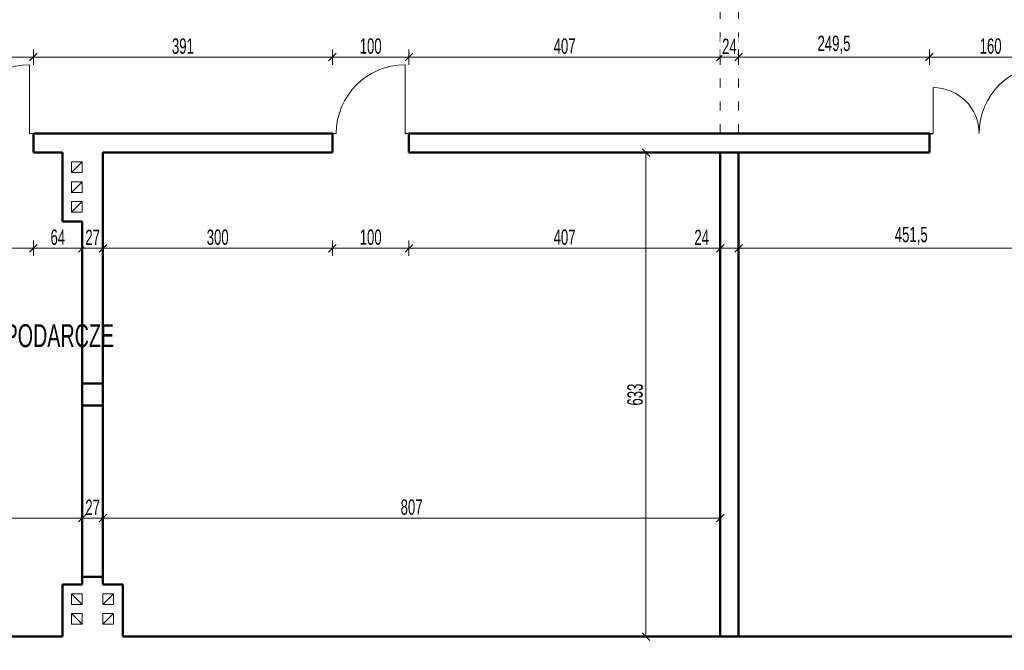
# Model space of a CAD drawing. Header units: millimetres. Extents: x 72202 to 304796, y 21658 to 519946.
# Tile 97 of 139: x 202409 to 203697, y 221133 to 221958. Entities that reach past the tile are written whole.
import ezdxf

# ---------------------------------------------------------------- set-up
doc = ezdxf.new("R2010")
doc.units = ezdxf.units.MM
doc.linetypes.add('ACAD_ISO03W100', pattern=[30, 12, -18])
doc.layers.get('0').update_dxf_attribs({"color": 253})
doc.layers.get('Defpoints').update_dxf_attribs({"color": 253})
for name, color, linetype, lineweight in [('linia - gruba - projektowana', 253, 'Continuous', 50), ('linia - rzut - cienka', 253, 'Continuous', 18), ('LINIA CIENKA', 7, 'Continuous', 13), ('LINIA WYMIAROWANIE', 253, 'Continuous', 9), ('OPISY', 253, 'Continuous', 9)]:
    doc.layers.add(name, color=color, linetype=linetype, lineweight=lineweight)
doc.styles.get("Standard").update_dxf_attribs({"font": 'ARIALN.TTF', "width": 0.75})
doc.dimstyles.new('sebek100', dxfattribs={"dimtxt": 17, "dimasz": 10, "dimexe": 10, "dimexo": 20, "dimgap": 4, "dimtad": 1, "dimrnd": 0.5, "dimtxsty": 'Standard', "dimblk": 'OBLIQUE', "dimcen": 8, "dimclre": 1, "dimazin": 0, "dimtm": 1e-09, "dimtfac": 1, "dimtix": 1, "dimtmove": 1, "dimatfit": 3, "dimldrblk": 'zas', "dimfxl": 10, "dimfxlon": 1, "dimtolj": 2, "dimlwd": -1, "dimlwe": -1, "dimarcsym": 0})

# ---------------------------------------------------------------- blocks, each defined once
blk = doc.blocks.new('_Oblique')
at = {"color": 0, "linetype": 'ByBlock', "lineweight": -2}
blk.add_line((-0.5, -0.5), (0.5, 0.5), dxfattribs=at)
blk = doc.blocks.new('*D316')
at = {"layer": 'Defpoints', "color": 0, "lineweight": -3, "ltscale": 1.2, "transparency": 16777216}
blk.add_point((202465.3, 221218.8), dxfattribs=at)
at = {"layer": 'LINIA WYMIAROWANIE', "color": 1, "ltscale": 1.2, "transparency": 16777216}
for p, q in [((202465.3, 41859.9), (202465.3, 41844.9)), ((202493.3, 41854.9), (202493.3, 41844.9))]:
    blk.add_line(p, q, dxfattribs=at)
at = {"layer": 'LINIA WYMIAROWANIE', "color": 0, "ltscale": 1.2, "transparency": 16777216}
blk.add_line((202493.3, 41854.9), (202465.3, 41854.9), dxfattribs=at)
at = {"layer": 'LINIA WYMIAROWANIE', "color": 0, "ltscale": 1.2, "transparency": 16777216, "xscale": 10, "yscale": 10, "zscale": 10, "rotation": 180}
blk.add_blockref('_Oblique', (202465.3, 41854.9), dxfattribs=at)
at = {"layer": 'LINIA WYMIAROWANIE', "color": 0, "ltscale": 1.2, "transparency": 16777216, "xscale": 10, "yscale": 10, "zscale": 10}
blk.add_blockref('_Oblique', (202493.3, 41854.9), dxfattribs=at)
at = {"layer": 'LINIA WYMIAROWANIE', "color": 0, "lineweight": -3, "ltscale": 1.2, "transparency": 16777216, "insert": (202479.3, 41868.1), "char_height": 18, "attachment_point": 5, "bg_fill": 3, "box_fill_scale": 1.1, "bg_fill_color": 256, "bg_fill_true_color": 13158600, "bg_fill_transparency": 0}
blk.add_mtext('\\A2;28', dxfattribs=at)
at = {"layer": 'Defpoints', "color": 0, "lineweight": -3, "ltscale": 1.2, "transparency": 16777216}
for p in [(202465.3, 41854.9), (202493.3, 41854.9)]:
    blk.add_point(p, dxfattribs=at)
blk = doc.blocks.new('zas')
blk = doc.blocks.new('*D263')
at = {"layer": 'Defpoints', "color": 0, "lineweight": -3, "ltscale": 4, "transparency": 16777216}
for p in [(202427.3, 221808.8), (202327.3, 221783.8), (202427.3, 221658.8)]:
    blk.add_point(p, dxfattribs=at)
at = {"layer": 'LINIA WYMIAROWANIE', "ltscale": 4, "transparency": 16777216}
for p, q in [((202327.3, 221668.8), (202327.3, 221648.8)), ((202427.3, 221668.8), (202427.3, 221648.8))]:
    blk.add_line(p, q, dxfattribs=at)
at = {"layer": 'LINIA WYMIAROWANIE', "color": 0, "ltscale": 4, "transparency": 16777216}
blk.add_line((202327.3, 221658.8), (202427.3, 221658.8), dxfattribs=at)
at = {"layer": 'LINIA WYMIAROWANIE', "color": 0, "ltscale": 4, "transparency": 16777216, "xscale": 10, "yscale": 10, "zscale": 10, "rotation": 180}
blk.add_blockref('_Oblique', (202327.3, 221658.8), dxfattribs=at)
at = {"layer": 'LINIA WYMIAROWANIE', "color": 0, "ltscale": 4, "transparency": 16777216, "xscale": 10, "yscale": 10, "zscale": 10}
blk.add_blockref('_Oblique', (202427.3, 221658.8), dxfattribs=at)
at = {"layer": 'LINIA WYMIAROWANIE', "color": 0, "lineweight": -3, "ltscale": 4, "transparency": 16777216, "insert": (202377.3, 221673.1), "char_height": 20, "attachment_point": 5, "bg_fill": 3, "box_fill_scale": 1.1, "bg_fill_color": 256, "bg_fill_true_color": 13158600, "bg_fill_transparency": 0}
blk.add_mtext('\\A2;100', dxfattribs=at)
blk = doc.blocks.new('*D264')
at = {"layer": 'Defpoints', "color": 0, "lineweight": -3, "ltscale": 4, "transparency": 16777216}
for p in [(202427.3, 221808.8), (202491.3, 221658.8), (202491.3, 221624.8)]:
    blk.add_point(p, dxfattribs=at)
at = {"layer": 'LINIA WYMIAROWANIE', "ltscale": 4, "transparency": 16777216}
for p, q in [((202427.3, 221668.8), (202427.3, 221648.8)), ((202491.3, 221648.8), (202491.3, 221668.8))]:
    blk.add_line(p, q, dxfattribs=at)
at = {"layer": 'LINIA WYMIAROWANIE', "color": 0, "ltscale": 4, "transparency": 16777216}
blk.add_line((202427.3, 221658.8), (202491.3, 221658.8), dxfattribs=at)
at = {"layer": 'LINIA WYMIAROWANIE', "color": 0, "ltscale": 4, "transparency": 16777216, "xscale": 10, "yscale": 10, "zscale": 10, "rotation": 180}
blk.add_blockref('_Oblique', (202427.3, 221658.8), dxfattribs=at)
at = {"layer": 'LINIA WYMIAROWANIE', "color": 0, "ltscale": 4, "transparency": 16777216, "xscale": 10, "yscale": 10, "zscale": 10}
blk.add_blockref('_Oblique', (202491.3, 221658.8), dxfattribs=at)
at = {"layer": 'LINIA WYMIAROWANIE', "color": 0, "lineweight": -3, "ltscale": 4, "transparency": 16777216, "insert": (202459.3, 221673.1), "char_height": 20, "attachment_point": 5, "bg_fill": 3, "box_fill_scale": 1.1, "bg_fill_color": 256, "bg_fill_true_color": 13158600, "bg_fill_transparency": 0}
blk.add_mtext('\\A2;64', dxfattribs=at)
blk = doc.blocks.new('*D265')
at = {"layer": 'Defpoints', "color": 0, "lineweight": -3, "ltscale": 4, "transparency": 16777216}
for p in [(202518.3, 221639.9), (202491.3, 221624.8)]:
    blk.add_point(p, dxfattribs=at)
at = {"layer": 'LINIA WYMIAROWANIE', "ltscale": 4, "transparency": 16777216}
for p, q in [((202491.3, 221648.8), (202491.3, 221668.8)), ((202518.3, 221658.8), (202518.3, 221668.8))]:
    blk.add_line(p, q, dxfattribs=at)
at = {"layer": 'LINIA WYMIAROWANIE', "color": 0, "ltscale": 4, "transparency": 16777216}
blk.add_line((202491.3, 221658.8), (202518.3, 221658.8), dxfattribs=at)
at = {"layer": 'LINIA WYMIAROWANIE', "color": 0, "ltscale": 4, "transparency": 16777216, "xscale": 10, "yscale": 10, "zscale": 10, "rotation": 180}
blk.add_blockref('_Oblique', (202491.3, 221658.8), dxfattribs=at)
at = {"layer": 'LINIA WYMIAROWANIE', "color": 0, "ltscale": 4, "transparency": 16777216, "xscale": 10, "yscale": 10, "zscale": 10}
blk.add_blockref('_Oblique', (202518.3, 221658.8), dxfattribs=at)
at = {"layer": 'LINIA WYMIAROWANIE', "color": 0, "lineweight": -3, "ltscale": 4, "transparency": 16777216, "insert": (202504.8, 221672.9), "char_height": 20, "attachment_point": 5, "bg_fill": 3, "box_fill_scale": 1.1, "bg_fill_color": 256, "bg_fill_true_color": 13158600, "bg_fill_transparency": 0}
blk.add_mtext('\\A2;27', dxfattribs=at)
at = {"layer": 'Defpoints', "color": 0, "lineweight": -3, "ltscale": 4, "transparency": 16777216}
blk.add_point((202518.3, 221658.8), dxfattribs=at)
blk = doc.blocks.new('*D266')
at = {"layer": 'Defpoints', "color": 0, "lineweight": -3, "ltscale": 4, "transparency": 16777216}
for p in [(202818.3, 221796.3), (202818.3, 221658.8), (202518.3, 221639.9)]:
    blk.add_point(p, dxfattribs=at)
at = {"layer": 'LINIA WYMIAROWANIE', "ltscale": 4, "transparency": 16777216}
for p, q in [((202518.3, 221658.8), (202518.3, 221668.8)), ((202818.3, 221668.8), (202818.3, 221648.8))]:
    blk.add_line(p, q, dxfattribs=at)
at = {"layer": 'LINIA WYMIAROWANIE', "color": 0, "ltscale": 4, "transparency": 16777216}
blk.add_line((202518.3, 221658.8), (202818.3, 221658.8), dxfattribs=at)
at = {"layer": 'LINIA WYMIAROWANIE', "color": 0, "ltscale": 4, "transparency": 16777216, "xscale": 10, "yscale": 10, "zscale": 10, "rotation": 180}
blk.add_blockref('_Oblique', (202518.3, 221658.8), dxfattribs=at)
at = {"layer": 'LINIA WYMIAROWANIE', "color": 0, "ltscale": 4, "transparency": 16777216, "xscale": 10, "yscale": 10, "zscale": 10}
blk.add_blockref('_Oblique', (202818.3, 221658.8), dxfattribs=at)
at = {"layer": 'LINIA WYMIAROWANIE', "color": 0, "lineweight": -3, "ltscale": 4, "transparency": 16777216, "insert": (202668.3, 221673.1), "char_height": 20, "attachment_point": 5, "bg_fill": 3, "box_fill_scale": 1.1, "bg_fill_color": 256, "bg_fill_true_color": 13158600, "bg_fill_transparency": 0}
blk.add_mtext('\\A2;300', dxfattribs=at)
blk = doc.blocks.new('*D267')
at = {"layer": 'Defpoints', "color": 0, "lineweight": -3, "ltscale": 4, "transparency": 16777216}
for p in [(202818.3, 221796.3), (202918.3, 221796.3), (202918.3, 221658.8)]:
    blk.add_point(p, dxfattribs=at)
at = {"layer": 'LINIA WYMIAROWANIE', "ltscale": 4, "transparency": 16777216}
for p, q in [((202818.3, 221668.8), (202818.3, 221648.8)), ((202918.3, 221668.8), (202918.3, 221648.8))]:
    blk.add_line(p, q, dxfattribs=at)
at = {"layer": 'LINIA WYMIAROWANIE', "color": 0, "ltscale": 4, "transparency": 16777216}
blk.add_line((202818.3, 221658.8), (202918.3, 221658.8), dxfattribs=at)
at = {"layer": 'LINIA WYMIAROWANIE', "color": 0, "ltscale": 4, "transparency": 16777216, "xscale": 10, "yscale": 10, "zscale": 10, "rotation": 180}
blk.add_blockref('_Oblique', (202818.3, 221658.8), dxfattribs=at)
at = {"layer": 'LINIA WYMIAROWANIE', "color": 0, "ltscale": 4, "transparency": 16777216, "xscale": 10, "yscale": 10, "zscale": 10}
blk.add_blockref('_Oblique', (202918.3, 221658.8), dxfattribs=at)
at = {"layer": 'LINIA WYMIAROWANIE', "color": 0, "lineweight": -3, "ltscale": 4, "transparency": 16777216, "insert": (202868.3, 221673.1), "char_height": 20, "attachment_point": 5, "bg_fill": 3, "box_fill_scale": 1.1, "bg_fill_color": 256, "bg_fill_true_color": 13158600, "bg_fill_transparency": 0}
blk.add_mtext('\\A2;100', dxfattribs=at)
blk = doc.blocks.new('*D268')
at = {"layer": 'Defpoints', "color": 0, "lineweight": -3, "ltscale": 4, "transparency": 16777216}
for p in [(202918.3, 221796.3), (203325.3, 221750.8), (203325.3, 221658.8)]:
    blk.add_point(p, dxfattribs=at)
at = {"layer": 'LINIA WYMIAROWANIE', "ltscale": 4, "transparency": 16777216}
for p, q in [((202918.3, 221668.8), (202918.3, 221648.8)), ((203325.3, 221668.8), (203325.3, 221648.8))]:
    blk.add_line(p, q, dxfattribs=at)
at = {"layer": 'LINIA WYMIAROWANIE', "color": 0, "ltscale": 4, "transparency": 16777216}
blk.add_line((202918.3, 221658.8), (203325.3, 221658.8), dxfattribs=at)
at = {"layer": 'LINIA WYMIAROWANIE', "color": 0, "ltscale": 4, "transparency": 16777216, "xscale": 10, "yscale": 10, "zscale": 10, "rotation": 180}
blk.add_blockref('_Oblique', (202918.3, 221658.8), dxfattribs=at)
at = {"layer": 'LINIA WYMIAROWANIE', "color": 0, "ltscale": 4, "transparency": 16777216, "xscale": 10, "yscale": 10, "zscale": 10}
blk.add_blockref('_Oblique', (203325.3, 221658.8), dxfattribs=at)
at = {"layer": 'LINIA WYMIAROWANIE', "color": 0, "lineweight": -3, "ltscale": 4, "transparency": 16777216, "insert": (203121.8, 221673.1), "char_height": 20, "attachment_point": 5, "bg_fill": 3, "box_fill_scale": 1.1, "bg_fill_color": 256, "bg_fill_true_color": 13158600, "bg_fill_transparency": 0}
blk.add_mtext('\\A2;407', dxfattribs=at)
blk = doc.blocks.new('*D269')
at = {"layer": 'Defpoints', "color": 0, "lineweight": -3, "ltscale": 4, "transparency": 16777216}
for p in [(203325.3, 221750.8), (203349.3, 221753.4), (203349.3, 221658.8)]:
    blk.add_point(p, dxfattribs=at)
at = {"layer": 'LINIA WYMIAROWANIE', "ltscale": 4, "transparency": 16777216}
for p, q in [((203325.3, 221668.8), (203325.3, 221648.8)), ((203349.3, 221668.8), (203349.3, 221648.8))]:
    blk.add_line(p, q, dxfattribs=at)
at = {"layer": 'LINIA WYMIAROWANIE', "color": 0, "ltscale": 4, "transparency": 16777216}
for p, q in [((203288.1, 221658.8), (203325.3, 221658.8)), ((203325.3, 221658.8), (203349.3, 221658.8))]:
    blk.add_line(p, q, dxfattribs=at)
at = {"layer": 'LINIA WYMIAROWANIE', "color": 0, "ltscale": 4, "transparency": 16777216, "xscale": 10, "yscale": 10, "zscale": 10}
blk.add_blockref('_Oblique', (203349.3, 221658.8), dxfattribs=at)
at = {"layer": 'LINIA WYMIAROWANIE', "color": 0, "lineweight": -3, "ltscale": 4, "transparency": 16777216, "insert": (203301, 221672.9), "char_height": 20, "attachment_point": 5, "bg_fill": 3, "box_fill_scale": 1.1, "bg_fill_color": 256, "bg_fill_true_color": 13158600, "bg_fill_transparency": 0}
blk.add_mtext('\\A2;24', dxfattribs=at)
at = {"layer": 'LINIA WYMIAROWANIE', "color": 0, "ltscale": 4, "transparency": 16777216, "xscale": 10, "yscale": 10, "zscale": 10, "rotation": 180}
blk.add_blockref('_Oblique', (203325.3, 221658.8), dxfattribs=at)
blk = doc.blocks.new('*D270')
at = {"layer": 'Defpoints', "color": 0, "lineweight": -3, "ltscale": 4, "transparency": 16777216}
for p in [(203349.3, 221753.4), (203800.8, 221750.4), (203800.8, 221658.8)]:
    blk.add_point(p, dxfattribs=at)
at = {"layer": 'LINIA WYMIAROWANIE', "ltscale": 4, "transparency": 16777216}
for p, q in [((203349.3, 221668.8), (203349.3, 221648.8)), ((203800.8, 221668.8), (203800.8, 221648.8))]:
    blk.add_line(p, q, dxfattribs=at)
at = {"layer": 'LINIA WYMIAROWANIE', "color": 0, "ltscale": 4, "transparency": 16777216}
blk.add_line((203349.3, 221658.8), (203800.8, 221658.8), dxfattribs=at)
at = {"layer": 'LINIA WYMIAROWANIE', "color": 0, "ltscale": 4, "transparency": 16777216, "xscale": 10, "yscale": 10, "zscale": 10, "rotation": 180}
blk.add_blockref('_Oblique', (203349.3, 221658.8), dxfattribs=at)
at = {"layer": 'LINIA WYMIAROWANIE', "color": 0, "ltscale": 4, "transparency": 16777216, "xscale": 10, "yscale": 10, "zscale": 10}
blk.add_blockref('_Oblique', (203800.8, 221658.8), dxfattribs=at)
at = {"layer": 'LINIA WYMIAROWANIE', "color": 0, "lineweight": -3, "ltscale": 4, "transparency": 16777216, "insert": (203575, 221674.9), "char_height": 20, "attachment_point": 5, "bg_fill": 3, "box_fill_scale": 1.1, "bg_fill_color": 256, "bg_fill_true_color": 13158600, "bg_fill_transparency": 0}
blk.add_mtext('\\A2;451,5', dxfattribs=at)
blk = doc.blocks.new('*D274')
at = {"layer": 'Defpoints', "color": 0, "lineweight": -3, "ltscale": 4, "transparency": 16777216}
for p in [(202427.3, 221908.8), (202327.3, 221796.3), (202427.3, 221796.3)]:
    blk.add_point(p, dxfattribs=at)
at = {"layer": 'LINIA WYMIAROWANIE', "ltscale": 4, "transparency": 16777216}
for p, q in [((202327.3, 221898.8), (202327.3, 221918.8)), ((202427.3, 221898.8), (202427.3, 221918.8))]:
    blk.add_line(p, q, dxfattribs=at)
at = {"layer": 'LINIA WYMIAROWANIE', "color": 0, "ltscale": 4, "transparency": 16777216}
blk.add_line((202327.3, 221908.8), (202427.3, 221908.8), dxfattribs=at)
at = {"layer": 'LINIA WYMIAROWANIE', "color": 0, "ltscale": 4, "transparency": 16777216, "xscale": 10, "yscale": 10, "zscale": 10, "rotation": 180}
blk.add_blockref('_Oblique', (202327.3, 221908.8), dxfattribs=at)
at = {"layer": 'LINIA WYMIAROWANIE', "color": 0, "ltscale": 4, "transparency": 16777216, "xscale": 10, "yscale": 10, "zscale": 10}
blk.add_blockref('_Oblique', (202427.3, 221908.8), dxfattribs=at)
at = {"layer": 'LINIA WYMIAROWANIE', "color": 0, "lineweight": -3, "ltscale": 4, "transparency": 16777216, "insert": (202377.3, 221923.1), "char_height": 20, "attachment_point": 5, "bg_fill": 3, "box_fill_scale": 1.1, "bg_fill_color": 256, "bg_fill_true_color": 13158600, "bg_fill_transparency": 0}
blk.add_mtext('\\A2;100', dxfattribs=at)
blk = doc.blocks.new('*D275')
at = {"layer": 'Defpoints', "color": 0, "lineweight": -3, "ltscale": 4, "transparency": 16777216}
for p in [(202818.3, 221908.8), (202427.3, 221796.3), (202818.3, 221796.3)]:
    blk.add_point(p, dxfattribs=at)
at = {"layer": 'LINIA WYMIAROWANIE', "ltscale": 4, "transparency": 16777216}
for p, q in [((202427.3, 221898.8), (202427.3, 221918.8)), ((202818.3, 221898.8), (202818.3, 221918.8))]:
    blk.add_line(p, q, dxfattribs=at)
at = {"layer": 'LINIA WYMIAROWANIE', "color": 0, "ltscale": 4, "transparency": 16777216}
blk.add_line((202427.3, 221908.8), (202818.3, 221908.8), dxfattribs=at)
at = {"layer": 'LINIA WYMIAROWANIE', "color": 0, "ltscale": 4, "transparency": 16777216, "xscale": 10, "yscale": 10, "zscale": 10, "rotation": 180}
blk.add_blockref('_Oblique', (202427.3, 221908.8), dxfattribs=at)
at = {"layer": 'LINIA WYMIAROWANIE', "color": 0, "ltscale": 4, "transparency": 16777216, "xscale": 10, "yscale": 10, "zscale": 10}
blk.add_blockref('_Oblique', (202818.3, 221908.8), dxfattribs=at)
at = {"layer": 'LINIA WYMIAROWANIE', "color": 0, "lineweight": -3, "ltscale": 4, "transparency": 16777216, "insert": (202622.8, 221923.1), "char_height": 20, "attachment_point": 5, "bg_fill": 3, "box_fill_scale": 1.1, "bg_fill_color": 256, "bg_fill_true_color": 13158600, "bg_fill_transparency": 0}
blk.add_mtext('\\A2;391', dxfattribs=at)
blk = doc.blocks.new('*D258')
at = {"layer": 'Defpoints', "color": 0, "lineweight": -3, "ltscale": 4, "transparency": 16777216}
for p in [(202918.3, 221908.8), (202818.3, 221796.3), (202918.3, 221796.3)]:
    blk.add_point(p, dxfattribs=at)
at = {"layer": 'LINIA WYMIAROWANIE', "ltscale": 4, "transparency": 16777216}
for p, q in [((202818.3, 221898.8), (202818.3, 221918.8)), ((202918.3, 221898.8), (202918.3, 221918.8))]:
    blk.add_line(p, q, dxfattribs=at)
at = {"layer": 'LINIA WYMIAROWANIE', "color": 0, "ltscale": 4, "transparency": 16777216}
blk.add_line((202818.3, 221908.8), (202918.3, 221908.8), dxfattribs=at)
at = {"layer": 'LINIA WYMIAROWANIE', "color": 0, "ltscale": 4, "transparency": 16777216, "xscale": 10, "yscale": 10, "zscale": 10, "rotation": 180}
blk.add_blockref('_Oblique', (202818.3, 221908.8), dxfattribs=at)
at = {"layer": 'LINIA WYMIAROWANIE', "color": 0, "ltscale": 4, "transparency": 16777216, "xscale": 10, "yscale": 10, "zscale": 10}
blk.add_blockref('_Oblique', (202918.3, 221908.8), dxfattribs=at)
at = {"layer": 'LINIA WYMIAROWANIE', "color": 0, "lineweight": -3, "ltscale": 4, "transparency": 16777216, "insert": (202868.3, 221923.1), "char_height": 20, "attachment_point": 5, "bg_fill": 3, "box_fill_scale": 1.1, "bg_fill_color": 256, "bg_fill_true_color": 13158600, "bg_fill_transparency": 0}
blk.add_mtext('\\A2;100', dxfattribs=at)
blk = doc.blocks.new('*D276')
at = {"layer": 'Defpoints', "color": 0, "lineweight": -3, "ltscale": 4, "transparency": 16777216}
for p in [(203325.3, 221908.8), (203325.3, 221830.3), (202918.3, 221796.3)]:
    blk.add_point(p, dxfattribs=at)
at = {"layer": 'LINIA WYMIAROWANIE', "ltscale": 4, "transparency": 16777216}
for p, q in [((202918.3, 221898.8), (202918.3, 221918.8)), ((203325.3, 221898.8), (203325.3, 221918.8))]:
    blk.add_line(p, q, dxfattribs=at)
at = {"layer": 'LINIA WYMIAROWANIE', "color": 0, "ltscale": 4, "transparency": 16777216}
blk.add_line((202918.3, 221908.8), (203325.3, 221908.8), dxfattribs=at)
at = {"layer": 'LINIA WYMIAROWANIE', "color": 0, "ltscale": 4, "transparency": 16777216, "xscale": 10, "yscale": 10, "zscale": 10, "rotation": 180}
blk.add_blockref('_Oblique', (202918.3, 221908.8), dxfattribs=at)
at = {"layer": 'LINIA WYMIAROWANIE', "color": 0, "ltscale": 4, "transparency": 16777216, "xscale": 10, "yscale": 10, "zscale": 10}
blk.add_blockref('_Oblique', (203325.3, 221908.8), dxfattribs=at)
at = {"layer": 'LINIA WYMIAROWANIE', "color": 0, "lineweight": -3, "ltscale": 4, "transparency": 16777216, "insert": (203121.8, 221923.1), "char_height": 20, "attachment_point": 5, "bg_fill": 3, "box_fill_scale": 1.1, "bg_fill_color": 256, "bg_fill_true_color": 13158600, "bg_fill_transparency": 0}
blk.add_mtext('\\A2;407', dxfattribs=at)
blk = doc.blocks.new('*D277')
at = {"layer": 'Defpoints', "color": 0, "lineweight": -3, "ltscale": 4, "transparency": 16777216}
for p in [(203349.3, 221854.8), (203325.3, 221830.3)]:
    blk.add_point(p, dxfattribs=at)
at = {"layer": 'LINIA WYMIAROWANIE', "ltscale": 4, "transparency": 16777216}
for p, q in [((203325.3, 221898.8), (203325.3, 221918.8)), ((203349.3, 221898.8), (203349.3, 221918.8))]:
    blk.add_line(p, q, dxfattribs=at)
at = {"layer": 'LINIA WYMIAROWANIE', "color": 0, "ltscale": 4, "transparency": 16777216}
for p, q in [((203325.3, 221908.8), (203315.3, 221908.8)), ((203325.3, 221908.8), (203349.3, 221908.8)), ((203349.3, 221908.8), (203359.3, 221908.8))]:
    blk.add_line(p, q, dxfattribs=at)
at = {"layer": 'LINIA WYMIAROWANIE', "color": 0, "ltscale": 4, "transparency": 16777216, "xscale": 10, "yscale": 10, "zscale": 10}
blk.add_blockref('_Oblique', (203325.3, 221908.8), dxfattribs=at)
at = {"layer": 'LINIA WYMIAROWANIE', "color": 0, "ltscale": 4, "transparency": 16777216, "xscale": 10, "yscale": 10, "zscale": 10, "rotation": 180}
blk.add_blockref('_Oblique', (203349.3, 221908.8), dxfattribs=at)
at = {"layer": 'LINIA WYMIAROWANIE', "color": 0, "lineweight": -3, "ltscale": 4, "transparency": 16777216, "insert": (203337.3, 221922.9), "char_height": 20, "attachment_point": 5, "bg_fill": 3, "box_fill_scale": 1.1, "bg_fill_color": 256, "bg_fill_true_color": 13158600, "bg_fill_transparency": 0}
blk.add_mtext('\\A2;24', dxfattribs=at)
at = {"layer": 'Defpoints', "color": 0, "lineweight": -3, "ltscale": 4, "transparency": 16777216}
blk.add_point((203349.3, 221908.8), dxfattribs=at)
blk = doc.blocks.new('*D278')
at = {"layer": 'Defpoints', "color": 0, "lineweight": -3, "ltscale": 4, "transparency": 16777216}
for p in [(203598.8, 221908.8), (203349.3, 221854.8), (203598.8, 221796.3)]:
    blk.add_point(p, dxfattribs=at)
at = {"layer": 'LINIA WYMIAROWANIE', "ltscale": 4, "transparency": 16777216}
for p, q in [((203349.3, 221898.8), (203349.3, 221918.8)), ((203598.8, 221898.8), (203598.8, 221918.8))]:
    blk.add_line(p, q, dxfattribs=at)
at = {"layer": 'LINIA WYMIAROWANIE', "color": 0, "ltscale": 4, "transparency": 16777216}
blk.add_line((203349.3, 221908.8), (203598.8, 221908.8), dxfattribs=at)
at = {"layer": 'LINIA WYMIAROWANIE', "color": 0, "ltscale": 4, "transparency": 16777216, "xscale": 10, "yscale": 10, "zscale": 10, "rotation": 180}
blk.add_blockref('_Oblique', (203349.3, 221908.8), dxfattribs=at)
at = {"layer": 'LINIA WYMIAROWANIE', "color": 0, "ltscale": 4, "transparency": 16777216, "xscale": 10, "yscale": 10, "zscale": 10}
blk.add_blockref('_Oblique', (203598.8, 221908.8), dxfattribs=at)
at = {"layer": 'LINIA WYMIAROWANIE', "color": 0, "lineweight": -3, "ltscale": 4, "transparency": 16777216, "insert": (203474, 221924.9), "char_height": 20, "attachment_point": 5, "bg_fill": 3, "box_fill_scale": 1.1, "bg_fill_color": 256, "bg_fill_true_color": 13158600, "bg_fill_transparency": 0}
blk.add_mtext('\\A2;249,5', dxfattribs=at)
blk = doc.blocks.new('*D279')
at = {"layer": 'Defpoints', "color": 0, "lineweight": -3, "ltscale": 4, "transparency": 16777216}
for p in [(203758.8, 221908.8), (203598.8, 221796.3), (203758.8, 221796.3)]:
    blk.add_point(p, dxfattribs=at)
at = {"layer": 'LINIA WYMIAROWANIE', "ltscale": 4, "transparency": 16777216}
for p, q in [((203598.8, 221898.8), (203598.8, 221918.8)), ((203758.8, 221898.8), (203758.8, 221918.8))]:
    blk.add_line(p, q, dxfattribs=at)
at = {"layer": 'LINIA WYMIAROWANIE', "color": 0, "ltscale": 4, "transparency": 16777216}
blk.add_line((203598.8, 221908.8), (203758.8, 221908.8), dxfattribs=at)
at = {"layer": 'LINIA WYMIAROWANIE', "color": 0, "ltscale": 4, "transparency": 16777216, "xscale": 10, "yscale": 10, "zscale": 10, "rotation": 180}
blk.add_blockref('_Oblique', (203598.8, 221908.8), dxfattribs=at)
at = {"layer": 'LINIA WYMIAROWANIE', "color": 0, "ltscale": 4, "transparency": 16777216, "xscale": 10, "yscale": 10, "zscale": 10}
blk.add_blockref('_Oblique', (203758.8, 221908.8), dxfattribs=at)
at = {"layer": 'LINIA WYMIAROWANIE', "color": 0, "lineweight": -3, "ltscale": 4, "transparency": 16777216, "insert": (203678.8, 221923.1), "char_height": 20, "attachment_point": 5, "bg_fill": 3, "box_fill_scale": 1.1, "bg_fill_color": 256, "bg_fill_true_color": 13158600, "bg_fill_transparency": 0}
blk.add_mtext('\\A2;160', dxfattribs=at)
blk = doc.blocks.new('*D288')
at = {"layer": 'Defpoints', "color": 0, "lineweight": -3, "ltscale": 4, "transparency": 16777216}
for p in [(202518.3, 221279.9), (202491.3, 221255.8)]:
    blk.add_point(p, dxfattribs=at)
at = {"layer": 'LINIA WYMIAROWANIE', "ltscale": 4, "transparency": 16777216}
for p, q in [((202491.3, 221295.8), (202491.3, 221315.8)), ((202518.3, 221299.9), (202518.3, 221315.8))]:
    blk.add_line(p, q, dxfattribs=at)
at = {"layer": 'LINIA WYMIAROWANIE', "color": 0, "ltscale": 4, "transparency": 16777216}
blk.add_line((202491.3, 221305.8), (202518.3, 221305.8), dxfattribs=at)
at = {"layer": 'LINIA WYMIAROWANIE', "color": 0, "ltscale": 4, "transparency": 16777216, "xscale": 10, "yscale": 10, "zscale": 10, "rotation": 180}
blk.add_blockref('_Oblique', (202491.3, 221305.8), dxfattribs=at)
at = {"layer": 'LINIA WYMIAROWANIE', "color": 0, "ltscale": 4, "transparency": 16777216, "xscale": 10, "yscale": 10, "zscale": 10}
blk.add_blockref('_Oblique', (202518.3, 221305.8), dxfattribs=at)
at = {"layer": 'LINIA WYMIAROWANIE', "color": 0, "lineweight": -3, "ltscale": 4, "transparency": 16777216, "insert": (202504.8, 221319.9), "char_height": 20, "attachment_point": 5, "bg_fill": 3, "box_fill_scale": 1.1, "bg_fill_color": 256, "bg_fill_true_color": 13158600, "bg_fill_transparency": 0}
blk.add_mtext('\\A2;27', dxfattribs=at)
at = {"layer": 'Defpoints', "color": 0, "lineweight": -3, "ltscale": 4, "transparency": 16777216}
blk.add_point((202518.3, 221305.8), dxfattribs=at)
blk = doc.blocks.new('*D289')
at = {"layer": 'Defpoints', "color": 0, "lineweight": -3, "ltscale": 4, "transparency": 16777216}
for p in [(203325.3, 221305.8), (202518.3, 221279.9), (203325.3, 221219.7)]:
    blk.add_point(p, dxfattribs=at)
at = {"layer": 'LINIA WYMIAROWANIE', "ltscale": 4, "transparency": 16777216}
for p, q in [((202518.3, 221299.9), (202518.3, 221315.8)), ((203325.3, 221295.8), (203325.3, 221315.8))]:
    blk.add_line(p, q, dxfattribs=at)
at = {"layer": 'LINIA WYMIAROWANIE', "color": 0, "ltscale": 4, "transparency": 16777216}
blk.add_line((202518.3, 221305.8), (203325.3, 221305.8), dxfattribs=at)
at = {"layer": 'LINIA WYMIAROWANIE', "color": 0, "ltscale": 4, "transparency": 16777216, "xscale": 10, "yscale": 10, "zscale": 10, "rotation": 180}
blk.add_blockref('_Oblique', (202518.3, 221305.8), dxfattribs=at)
at = {"layer": 'LINIA WYMIAROWANIE', "color": 0, "ltscale": 4, "transparency": 16777216, "xscale": 10, "yscale": 10, "zscale": 10}
blk.add_blockref('_Oblique', (203325.3, 221305.8), dxfattribs=at)
at = {"layer": 'LINIA WYMIAROWANIE', "color": 0, "lineweight": -3, "ltscale": 4, "transparency": 16777216, "insert": (202921.8, 221320.1), "char_height": 20, "attachment_point": 5, "bg_fill": 3, "box_fill_scale": 1.1, "bg_fill_color": 256, "bg_fill_true_color": 13158600, "bg_fill_transparency": 0}
blk.add_mtext('\\A2;807', dxfattribs=at)
blk = doc.blocks.new('*D290')
at = {"layer": 'Defpoints', "color": 0, "lineweight": -3, "ltscale": 4, "transparency": 16777216}
for p in [(203228.2, 221783.8), (203325.3, 221783.8), (203325.3, 221150.8)]:
    blk.add_point(p, dxfattribs=at)
at = {"layer": 'LINIA WYMIAROWANIE', "ltscale": 4, "transparency": 16777216}
for p, q in [((203238.2, 221783.8), (203218.2, 221783.8)), ((203238.2, 221150.8), (203218.2, 221150.8))]:
    blk.add_line(p, q, dxfattribs=at)
at = {"layer": 'LINIA WYMIAROWANIE', "color": 0, "ltscale": 4, "transparency": 16777216}
blk.add_line((203228.2, 221150.8), (203228.2, 221783.8), dxfattribs=at)
at = {"layer": 'LINIA WYMIAROWANIE', "color": 0, "ltscale": 4, "transparency": 16777216, "xscale": 10, "yscale": 10, "zscale": 10}
for p, rotation in [((203228.2, 221783.8), 90), ((203228.2, 221150.8), 270)]:
    blk.add_blockref('_Oblique', p, dxfattribs=dict(at, rotation=rotation))
at = {"layer": 'LINIA WYMIAROWANIE', "color": 0, "lineweight": -3, "ltscale": 4, "transparency": 16777216, "insert": (203214, 221467.3), "char_height": 20, "attachment_point": 5, "rotation": 90, "bg_fill": 3, "box_fill_scale": 1.1, "bg_fill_color": 256, "bg_fill_true_color": 13158600, "bg_fill_transparency": 0}
blk.add_mtext('\\A2;633', dxfattribs=at)
blk = doc.blocks.new('*D459')
at = {"layer": 'Defpoints', "color": 0, "lineweight": -3, "ltscale": 4, "transparency": 16777216}
for p in [(202155.3, 221394.1), (202491.3, 221394.1), (202491.3, 221305.8)]:
    blk.add_point(p, dxfattribs=at)
at = {"layer": 'LINIA WYMIAROWANIE', "ltscale": 4, "transparency": 16777216}
for p, q in [((202155.3, 221315.8), (202155.3, 221295.8)), ((202491.3, 221315.8), (202491.3, 221295.8))]:
    blk.add_line(p, q, dxfattribs=at)
at = {"layer": 'LINIA WYMIAROWANIE', "color": 0, "ltscale": 4, "transparency": 16777216}
blk.add_line((202155.3, 221305.8), (202491.3, 221305.8), dxfattribs=at)
at = {"layer": 'LINIA WYMIAROWANIE', "color": 0, "ltscale": 4, "transparency": 16777216, "xscale": 10, "yscale": 10, "zscale": 10, "rotation": 180}
blk.add_blockref('_Oblique', (202155.3, 221305.8), dxfattribs=at)
at = {"layer": 'LINIA WYMIAROWANIE', "color": 0, "ltscale": 4, "transparency": 16777216, "xscale": 10, "yscale": 10, "zscale": 10}
blk.add_blockref('_Oblique', (202491.3, 221305.8), dxfattribs=at)
at = {"layer": 'LINIA WYMIAROWANIE', "color": 0, "lineweight": -3, "ltscale": 4, "transparency": 16777216, "insert": (202323.3, 221320.1), "char_height": 20, "attachment_point": 5, "bg_fill": 3, "box_fill_scale": 1.1, "bg_fill_color": 256, "bg_fill_true_color": 13158600, "bg_fill_transparency": 0}
blk.add_mtext('\\A2;336', dxfattribs=at)

msp = doc.modelspace()

# ---------------------------------------------------------------- linework, layer by layer
at = {"layer": 'linia - gruba - projektowana'}
for p, q in [((202493.292, 221808.846), (202427.292, 221808.846)), ((202427.292, 221808.846), (202427.292, 221783.846)), ((202493.292, 221808.846), (202818.292, 221808.846)), ((202918.292, 221808.846), (202959.292, 221808.846)), ((202918.292, 221808.846), (203325.292, 221808.846)), ((203287.792, 221808.846), (203598.792, 221808.846)), ((203598.792, 221783.846), (203598.792, 221808.846)), ((202465.292, 221783.846), (202427.292, 221783.846)), ((202465.292, 221693.846), (202465.292, 221783.846)), ((202518.292, 221218.846), (202518.292, 221783.846)), ((202518.292, 221783.846), (202818.292, 221783.846)), ((202918.292, 221783.846), (203325.292, 221783.846)), ((203287.792, 221783.846), (203598.792, 221783.846)), ((203325.292, 221150.846), (203325.292, 221783.846)), ((203349.292, 221150.846), (203349.292, 221783.846)), ((202491.292, 221693.846), (202465.292, 221693.846)), ((202491.292, 221218.846), (202491.292, 221693.846)), ((202491.292, 221693.846), (202491.292, 221693.846)), ((202491.292, 221481.846), (202518.292, 221481.846)), ((202518.292, 221452.846), (202518.292, 221481.846)), ((202491.292, 221452.846), (202518.292, 221452.846)), ((202491.292, 221218.846), (202491.292, 221228.846)), ((202518.292, 221228.846), (202491.292, 221228.846)), ((202518.292, 221218.846), (202518.292, 221228.846)), ((202465.292, 221150.846), (202465.292, 221218.846)), ((202491.292, 221218.846), (202465.292, 221218.846)), ((202544.292, 221218.846), (202518.292, 221218.846)), ((202544.292, 221150.846), (202544.292, 221218.846)), ((202465.292, 221150.846), (202069.792, 221150.846)), ((202544.292, 221150.846), (202974.292, 221150.846)), ((202974.292, 221150.846), (203100.292, 221150.846)), ((203050.292, 221150.846), (203100.292, 221150.846)), ((203100.292, 221150.846), (205082.839, 221150.846))]:
    msp.add_line(p, q, dxfattribs=at)
for points in [[(202818.292, 221783.846), (202818.292, 221808.846)], [(202918.292, 221783.846), (202918.292, 221808.846)]]:
    msp.add_lwpolyline(points, dxfattribs=at)
at = {"layer": 'linia - rzut - cienka', "linetype": 'ACAD_ISO03W100'}
for p, q in [((203325.292, 221808.846), (203325.292, 222253.483)), ((203349.292, 221808.846), (203349.292, 222256.082))]:
    msp.add_line(p, q, dxfattribs=at)
at = {"layer": 'LINIA CIENKA'}
for p, q in [((202422.292, 221808.846), (202422.292, 221898.846)), ((202913.292, 221808.846), (202913.292, 221898.846)), ((203603.792, 221808.846), (203603.792, 221868.846)), ((202427.292, 221808.846), (202422.292, 221808.846)), ((202427.292, 221808.846), (202422.292, 221808.846)), ((202818.292, 221808.846), (202823.292, 221808.846)), ((202818.292, 221808.846), (202823.292, 221808.846)), ((202918.292, 221808.846), (202913.292, 221808.846)), ((202918.292, 221808.846), (202913.292, 221808.846)), ((203598.792, 221808.846), (203603.792, 221808.846)), ((202491.292, 221771.846), (202477.292, 221757.846)), ((202491.292, 221745.846), (202477.292, 221731.846)), ((202491.292, 221719.846), (202477.292, 221705.846)), ((202491.292, 221487.846), (202491.292, 221482.846)), ((202532.292, 221206.846), (202518.292, 221192.846)), ((202532.292, 221180.846), (202518.292, 221166.846))]:
    msp.add_line(p, q, dxfattribs=at)
for points in [[(202477.292, 221771.846), (202491.292, 221771.846), (202491.292, 221757.846), (202477.292, 221757.846)], [(202477.292, 221745.846), (202491.292, 221745.846), (202491.292, 221731.846), (202477.292, 221731.846)], [(202477.292, 221719.846), (202491.292, 221719.846), (202491.292, 221705.846), (202477.292, 221705.846)], [(202518.292, 221206.846), (202532.292, 221206.846), (202532.292, 221192.846), (202518.292, 221192.846)], [(202518.292, 221180.846), (202532.292, 221180.846), (202532.292, 221166.846), (202518.292, 221166.846)]]:
    msp.add_lwpolyline(points, close=True, dxfattribs=at)
for centre, radius, start, end in [((202422.292, 221808.846), 90, 90, 180), ((202913.292, 221808.846), 90, 90, 180), ((203753.792, 221808.846), 90, 90, 180), ((203603.792, 221808.846), 60, 0, 90)]:
    msp.add_arc(centre, radius, start, end, dxfattribs=at)
at = {"layer": 'LINIA WYMIAROWANIE', "lineweight": -3, "ltscale": 1.2}
msp.add_line((203598.792, 221808.846), (203603.792, 221808.846), dxfattribs=at)

# ---------------------------------------------------------------- next in the draw order: dimensions: what is measured, and where the dimension line sits
at = {"layer": 'LINIA WYMIAROWANIE', "lineweight": -3, "ltscale": 4}
for base, p1, p2, picture, middle in [((202427.292, 221658.846), (202327.292, 221783.846), (202427.292, 221808.846), '*D263', (202377.292, 221673.057)), ((202518.292, 221305.846), (202491.292, 221255.846), (202518.292, 221279.903), '*D288', (202504.792, 221319.887))]:
    dim = msp.add_linear_dim(base=base, p1=p1, p2=p2, dimstyle='sebek100', override={"dimtxt": 20, "dimrnd": 0, "dimclre": 256, "dimtfill": 1, "dimarcsym": 2}, dxfattribs=at)
    dim.commit()
    dim.dimension.update_dxf_attribs({"geometry": picture, "text_midpoint": middle})
at = {"layer": 'LINIA WYMIAROWANIE', "lineweight": -3, "ltscale": 1.2}
dim = msp.add_linear_dim(base=(202465.292, 41854.897), p1=(202493.292, 41854.897), p2=(202465.292, 221218.846), dimstyle='sebek100', override={"dimtxt": 18, "dimrnd": 0, "dimfxl": 5, "dimtfill": 1, "dimarcsym": 2}, dxfattribs=at)
dim.commit()
dim.dimension.update_dxf_attribs({"geometry": '*D316', "text_midpoint": (202479.292, 41868.088)})

# ---------------------------------------------------------------- next in the draw order: linework, layer by layer
at = {"layer": 'LINIA CIENKA'}
for p, q in [((202477.292, 221206.846), (202491.292, 221192.846)), ((202477.292, 221180.846), (202491.292, 221166.846))]:
    msp.add_line(p, q, dxfattribs=at)
for points in [[(202491.292, 221206.846), (202477.292, 221206.846), (202477.292, 221192.846), (202491.292, 221192.846)], [(202491.292, 221180.846), (202477.292, 221180.846), (202477.292, 221166.846), (202491.292, 221166.846)]]:
    msp.add_lwpolyline(points, close=True, dxfattribs=at)

# ---------------------------------------------------------------- next in the draw order: dimensions: what is measured, and where the dimension line sits
at = {"layer": 'LINIA WYMIAROWANIE', "lineweight": -3, "ltscale": 4}
for base, p1, p2, picture, middle in [((202491.292, 221658.846), (202427.292, 221808.846), (202491.292, 221624.848), '*D264', (202459.292, 221673.057)), ((202491.292, 221305.846), (202155.292, 221394.135), (202491.292, 221394.135), '*D459', (202323.292, 221320.057)), ((203325.292, 221305.846), (202518.292, 221279.903), (203325.292, 221219.694), '*D289', (202921.792, 221320.057))]:
    dim = msp.add_linear_dim(base=base, p1=p1, p2=p2, dimstyle='sebek100', override={"dimtxt": 20, "dimrnd": 0, "dimclre": 256, "dimtfill": 1, "dimarcsym": 2}, dxfattribs=at)
    dim.commit()
    dim.dimension.update_dxf_attribs({"geometry": picture, "text_midpoint": middle})

# ---------------------------------------------------------------- next in the draw order: dimensions: what is measured, and where the dimension line sits
for base, p1, p2, picture, middle in [((202427.292, 221908.846), (202327.292, 221796.346), (202427.292, 221796.346), '*D274', (202377.292, 221923.057)), ((202518.292, 221658.846), (202491.292, 221624.848), (202518.292, 221639.889), '*D265', (202504.792, 221672.887))]:
    dim = msp.add_linear_dim(base=base, p1=p1, p2=p2, dimstyle='sebek100', override={"dimtxt": 20, "dimrnd": 0, "dimclre": 256, "dimtfill": 1, "dimarcsym": 2}, dxfattribs=at)
    dim.commit()
    dim.dimension.update_dxf_attribs({"geometry": picture, "text_midpoint": middle})

# ---------------------------------------------------------------- next in the draw order: dimensions: what is measured, and where the dimension line sits
dim = msp.add_linear_dim(base=(202818.292, 221658.846), p1=(202518.292, 221639.889), p2=(202818.292, 221796.346), dimstyle='sebek100', override={"dimtxt": 20, "dimrnd": 0, "dimclre": 256, "dimtfill": 1, "dimarcsym": 2}, dxfattribs=at)
dim.commit()
dim.dimension.update_dxf_attribs({"geometry": '*D266', "text_midpoint": (202668.292, 221673.057)})

# ---------------------------------------------------------------- next in the draw order: dimensions: what is measured, and where the dimension line sits
dim = msp.add_linear_dim(base=(202918.292, 221658.846), p1=(202818.292, 221796.346), p2=(202918.292, 221796.346), dimstyle='sebek100', override={"dimtxt": 20, "dimrnd": 0, "dimclre": 256, "dimtfill": 1, "dimarcsym": 2}, dxfattribs=at)
dim.commit()
dim.dimension.update_dxf_attribs({"geometry": '*D267', "text_midpoint": (202868.292, 221673.057)})

# ---------------------------------------------------------------- next in the draw order: dimensions: what is measured, and where the dimension line sits
for base, p1, p2, picture, middle in [((202818.292, 221908.846), (202427.292, 221796.346), (202818.292, 221796.346), '*D275', (202622.792, 221923.057)), ((203325.292, 221658.846), (202918.292, 221796.346), (203325.292, 221750.823), '*D268', (203121.792, 221673.057))]:
    dim = msp.add_linear_dim(base=base, p1=p1, p2=p2, dimstyle='sebek100', override={"dimtxt": 20, "dimrnd": 0, "dimclre": 256, "dimtfill": 1, "dimarcsym": 2}, dxfattribs=at)
    dim.commit()
    dim.dimension.update_dxf_attribs({"geometry": picture, "text_midpoint": middle})

# ---------------------------------------------------------------- next in the draw order: dimensions: what is measured, and where the dimension line sits
dim = msp.add_linear_dim(base=(202918.292, 221908.846), p1=(202818.292, 221796.346), p2=(202918.292, 221796.346), dimstyle='sebek100', override={"dimtxt": 20, "dimrnd": 0, "dimclre": 256, "dimtfill": 1, "dimarcsym": 2}, dxfattribs=at)
dim.commit()
dim.dimension.update_dxf_attribs({"geometry": '*D258', "text_midpoint": (202868.292, 221923.057)})
dim = msp.add_linear_dim(base=(203349.292, 221658.846), p1=(203325.292, 221750.823), p2=(203349.292, 221753.446), dimstyle='sebek100', override={"dimtxt": 20, "dimrnd": 0, "dimclre": 256, "dimtfill": 1, "dimarcsym": 2}, dxfattribs=at)
dim.commit()
dim.dimension.update_dxf_attribs({"geometry": '*D269', "text_midpoint": (203300.958, 221658.846), "dimtype": 160})

# ---------------------------------------------------------------- next in the draw order: dimensions: what is measured, and where the dimension line sits
for base, p1, p2, picture, middle in [((203325.292, 221908.846), (202918.292, 221796.346), (203325.292, 221830.261), '*D276', (203121.792, 221923.057)), ((203800.792, 221658.846), (203349.292, 221753.446), (203800.792, 221750.438), '*D270', (203575.042, 221674.865))]:
    dim = msp.add_linear_dim(base=base, p1=p1, p2=p2, dimstyle='sebek100', override={"dimtxt": 20, "dimrnd": 0, "dimclre": 256, "dimtfill": 1, "dimarcsym": 2}, dxfattribs=at)
    dim.commit()
    dim.dimension.update_dxf_attribs({"geometry": picture, "text_midpoint": middle})
dim = msp.add_linear_dim(base=(203228.166, 221783.846), p1=(203325.292, 221150.846), p2=(203325.292, 221783.846), angle=90, dimstyle='sebek100', override={"dimtxt": 20, "dimrnd": 0, "dimclre": 256, "dimtfill": 1, "dimarcsym": 2}, dxfattribs=at)
dim.commit()
dim.dimension.update_dxf_attribs({"geometry": '*D290', "text_midpoint": (203213.954, 221467.346)})

# ---------------------------------------------------------------- next in the draw order: texts
at = {"layer": 'OPISY', "insert": (202212.371, 221609.42), "char_height": 30, "width": 125.07, "attachment_point": 1}
msp.add_mtext('\\pi-90,l120,t120;POM.\\P\\pi0,t0,120;^IGOSPODARCZE', dxfattribs=at)

# ---------------------------------------------------------------- next in the draw order: dimensions: what is measured, and where the dimension line sits
at = {"layer": 'LINIA WYMIAROWANIE', "lineweight": -3, "ltscale": 4}
dim = msp.add_linear_dim(base=(203349.292, 221908.846), p1=(203325.292, 221830.261), p2=(203349.292, 221854.836), dimstyle='sebek100', override={"dimtxt": 20, "dimrnd": 0, "dimclre": 256, "dimtfill": 1, "dimarcsym": 2}, dxfattribs=at)
dim.commit()
dim.dimension.update_dxf_attribs({"geometry": '*D277', "text_midpoint": (203337.292, 221922.887)})

# ---------------------------------------------------------------- next in the draw order: dimensions: what is measured, and where the dimension line sits
dim = msp.add_linear_dim(base=(203598.792, 221908.846), p1=(203349.292, 221854.836), p2=(203598.792, 221796.346), dimstyle='sebek100', override={"dimtxt": 20, "dimrnd": 0, "dimclre": 256, "dimtfill": 1, "dimarcsym": 2}, dxfattribs=at)
dim.commit()
dim.dimension.update_dxf_attribs({"geometry": '*D278', "text_midpoint": (203474.042, 221924.865)})

# ---------------------------------------------------------------- next in the draw order: dimensions: what is measured, and where the dimension line sits
dim = msp.add_linear_dim(base=(203758.792, 221908.846), p1=(203598.792, 221796.346), p2=(203758.792, 221796.346), dimstyle='sebek100', override={"dimtxt": 20, "dimrnd": 0, "dimclre": 256, "dimtfill": 1, "dimarcsym": 2}, dxfattribs=at)
dim.commit()
dim.dimension.update_dxf_attribs({"geometry": '*D279', "text_midpoint": (203678.792, 221923.057)})

doc.saveas('drawing.dxf')
